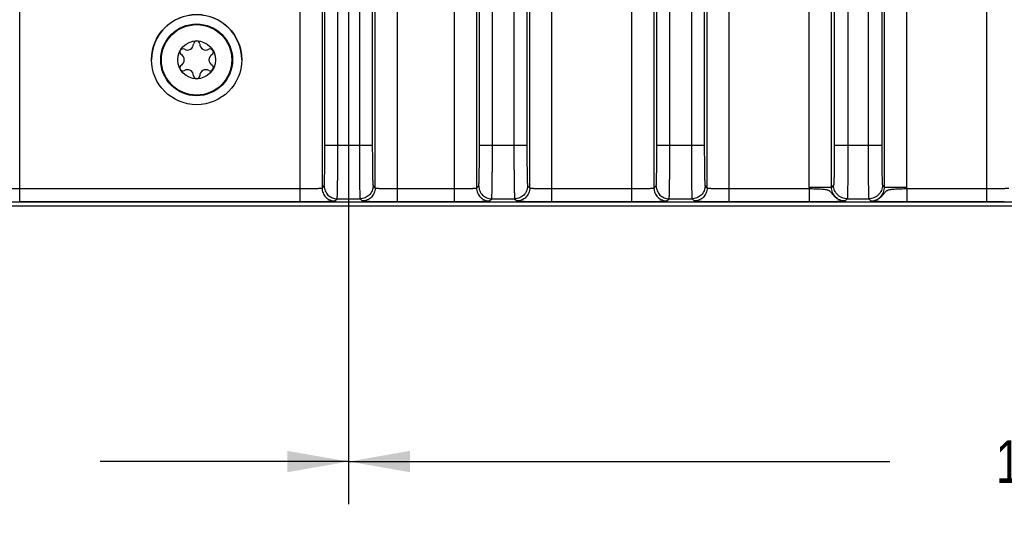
# Model space of a CAD drawing. Header units: inches. Extents: x 0 to 34, y 0 to 22.
# Tile 56 of 128: x 13.8 to 16.7, y 2.6 to 4.1. Entities that reach past the tile are written whole.
import ezdxf

# ---------------------------------------------------------------- set-up
doc = ezdxf.new("R2010")
doc.units = ezdxf.units.IN
doc.header["$LTSCALE"] = 1.87
doc.header["$MEASUREMENT"] = 0
doc.layers.get('0').update_dxf_attribs({"linetype": 'CONTINUOUS'})
doc.layers.add('COSMETIC', color=7, linetype='CONTINUOUS')
doc.layers.add('DIMENSIONS', color=7, linetype='CONTINUOUS')
doc.styles.get("Standard").update_dxf_attribs({"font": 'txt', "width": 0.8})
doc.dimstyles.new('DIMSTYLE_2', dxfattribs={"dimtxt": 0.125, "dimasz": 0.18, "dimexe": 0.125, "dimexo": 0.0625, "dimgap": 0.0625, "dimtad": 0, "dimtih": 1, "dimtoh": 1, "dimzin": 0, "dimdsep": 46, "dimtxsty": 'STANDARD', "dimblk": '_FILLED', "dimblk1": '_FILLED', "dimblk2": '_FILLED', "dimcen": 0.09, "dimazin": 0, "dimtp": 0.01, "dimtm": 0.01, "dimtfac": 1, "dimtofl": 0, "dimtmove": 0, "dimatfit": 3, "dimldrblk": '_FILLED', "dimfxl": 1, "dimtolj": 1, "dimtzin": 0, "dimarcsym": 0})

# ---------------------------------------------------------------- blocks, each defined once
blk = doc.blocks.new('_FILLED')
at = {"color": 0, "linetype": 'BYBLOCK'}
blk.add_solid([(0, 0), (-1, 0.174), (-1, -0.174)], dxfattribs=at)
blk = doc.blocks.new('*D3')
at = {"layer": 'DIMENSIONS', "color": 2, "linetype": 'CONTINUOUS'}
for p, q in [((19.518, 4.2533), (19.518, 2.6843)), ((14.7936, 4.1703), (14.7936, 2.6843)), ((14.7936, 2.8093), (16.3808, 2.8093)), ((19.518, 2.8093), (17.9308, 2.8093))]:
    blk.add_line(p, q, dxfattribs=at)
at = {"layer": 'DIMENSIONS', "color": 2, "linetype": 'CONTINUOUS', "xscale": 0.18, "yscale": 0.18, "zscale": 0.18, "rotation": 180}
blk.add_blockref('_FILLED', (14.7936, 2.8093), dxfattribs=at)
at = {"layer": 'DIMENSIONS', "color": 2, "linetype": 'CONTINUOUS', "xscale": 0.18, "yscale": 0.18, "zscale": 0.18}
blk.add_blockref('_FILLED', (19.518, 2.8093), dxfattribs=at)
at = {"layer": 'DIMENSIONS', "color": 2, "linetype": 'CONTINUOUS', "insert": (17.1558, 2.8718), "char_height": 0.125, "width": 1.425, "attachment_point": 2, "line_spacing_factor": 0.9}
blk.add_mtext('120.00{\\ftxt.shx;\\W1.000000;\\H0.125000; }[4.724]', dxfattribs=at)
blk = doc.blocks.new('*D9')
at = {"layer": 'DIMENSIONS', "color": 2, "linetype": 'CONTINUOUS'}
for p, q in [((11.8864, 3.5972), (11.8864, 1.1843)), ((24.8249, 3.5968), (24.8249, 1.1843)), ((11.8864, 1.3093), (17.4307, 1.3093)), ((24.8249, 1.3093), (19.2807, 1.3093))]:
    blk.add_line(p, q, dxfattribs=at)
at = {"layer": 'DIMENSIONS', "color": 2, "linetype": 'CONTINUOUS', "xscale": 0.18, "yscale": 0.18, "zscale": 0.18, "rotation": 180}
blk.add_blockref('_FILLED', (11.8864, 1.3093), dxfattribs=at)
at = {"layer": 'DIMENSIONS', "color": 2, "linetype": 'CONTINUOUS', "xscale": 0.18, "yscale": 0.18, "zscale": 0.18}
blk.add_blockref('_FILLED', (24.8249, 1.3093), dxfattribs=at)
at = {"layer": 'DIMENSIONS', "color": 2, "linetype": 'CONTINUOUS', "insert": (18.3557, 1.3718), "char_height": 0.125, "width": 1.725, "attachment_point": 2, "line_spacing_factor": 0.9}
blk.add_mtext('(328.64{\\ftxt.shx;\\W1.000000;\\H0.125000; }[12.938])', dxfattribs=at)
blk = doc.blocks.new('*D10')
at = {"layer": 'DIMENSIONS', "color": 2, "linetype": 'CONTINUOUS'}
for p, q in [((14.7936, 4.1703), (14.7936, 2.6843)), ((11.8864, 3.5972), (11.8864, 2.6843)), ((11.8864, 2.8093), (12.615, 2.8093)), ((14.7936, 2.8093), (14.065, 2.8093))]:
    blk.add_line(p, q, dxfattribs=at)
at = {"layer": 'DIMENSIONS', "color": 2, "linetype": 'CONTINUOUS', "xscale": 0.18, "yscale": 0.18, "zscale": 0.18, "rotation": 180}
blk.add_blockref('_FILLED', (11.8864, 2.8093), dxfattribs=at)
at = {"layer": 'DIMENSIONS', "color": 2, "linetype": 'CONTINUOUS', "xscale": 0.18, "yscale": 0.18, "zscale": 0.18}
blk.add_blockref('_FILLED', (14.7936, 2.8093), dxfattribs=at)
at = {"layer": 'DIMENSIONS', "color": 2, "linetype": 'CONTINUOUS', "insert": (13.34, 2.8718), "char_height": 0.125, "width": 1.325, "attachment_point": 2, "line_spacing_factor": 0.9}
blk.add_mtext('73.84{\\ftxt.shx;\\W1.000000;\\H0.125000; }[2.907]', dxfattribs=at)
blk = doc.blocks.new('*D16')
at = {"layer": 'DIMENSIONS', "color": 2, "linetype": 'CONTINUOUS'}
for p, q in [((14.4406, 4.5233), (11.0114, 4.5233)), ((11.1364, 4.5233), (11.1364, 4.1665)), ((11.1364, 3.5597), (11.1364, 3.9165)), ((11.9239, 3.5597), (11.0114, 3.5597))]:
    blk.add_line(p, q, dxfattribs=at)
at = {"layer": 'DIMENSIONS', "color": 2, "linetype": 'CONTINUOUS', "xscale": 0.18, "yscale": 0.18, "zscale": 0.18}
for p, rotation in [((11.1364, 4.5233), 90), ((11.1364, 3.5597), 270)]:
    blk.add_blockref('_FILLED', p, dxfattribs=dict(at, rotation=rotation))
at = {"layer": 'DIMENSIONS', "color": 2, "linetype": 'CONTINUOUS', "insert": (11.1364, 4.104), "char_height": 0.125, "width": 1.225, "attachment_point": 2, "line_spacing_factor": 0.9}
blk.add_mtext('24.48{\\ftxt.shx;\\W1.000000;\\H0.125000; }[.964]', dxfattribs=at)

msp = doc.modelspace()

# ---------------------------------------------------------------- linework, layer by layer
at = {"color": 7, "linetype": 'CONTINUOUS'}
for p, q in [((13.8291, 3.5719), (13.8291, 7.0747)), ((15.1039, 3.5719), (15.1039, 7.0747)), ((15.3898, 3.5719), (15.3898, 7.0747)), ((15.6242, 3.5719), (15.6242, 7.0747)), ((15.91, 3.5719), (15.91, 7.0747)), ((16.6646, 3.5719), (16.6646, 7.0747)), ((15.1689, 7.035), (15.1689, 3.6116)), ((15.3248, 3.6116), (15.3248, 7.035)), ((15.6891, 7.035), (15.6891, 3.6116)), ((15.845, 3.6116), (15.845, 7.035)), ((15.1773, 3.737), (15.1773, 6.9096)), ((15.2153, 3.737), (15.2153, 6.9096)), ((15.2784, 6.9096), (15.2784, 3.737)), ((15.3164, 6.9096), (15.3164, 3.737)), ((15.6975, 3.737), (15.6975, 6.9096)), ((15.7355, 3.737), (15.7355, 6.9096)), ((15.7986, 6.9096), (15.7986, 3.737)), ((15.8366, 6.9096), (15.8366, 3.737)), ((16.1444, 3.6136), (16.1444, 6.4343)), ((16.2094, 3.6136), (16.2094, 6.4343)), ((16.3652, 3.6136), (16.3652, 6.4343)), ((16.4302, 3.6136), (16.4302, 6.4343)), ((16.2177, 6.2518), (16.2177, 3.737)), ((16.2577, 6.2518), (16.2577, 3.737)), ((16.3169, 6.2518), (16.3169, 3.737)), ((16.3569, 6.2518), (16.3569, 3.737)), ((14.6507, 4.2881), (14.6507, 3.5719)), ((14.7157, 4.2881), (14.7157, 3.6116)), ((14.724, 3.737), (14.724, 4.2916)), ((14.762, 3.737), (14.762, 4.2916)), ((14.8251, 4.2916), (14.8251, 3.737)), ((14.8631, 4.2916), (14.8631, 3.737)), ((14.8715, 3.6116), (14.8715, 4.2881)), ((14.9365, 3.5719), (14.9365, 4.2881)), ((14.724, 3.737), (14.8631, 3.737)), ((15.1773, 3.737), (15.3164, 3.737)), ((15.6975, 3.737), (15.8366, 3.737)), ((16.2177, 3.737), (16.3569, 3.737)), ((13.8291, 3.6099), (14.6507, 3.6099)), ((14.7157, 3.6116), (14.722, 3.618)), ((14.8652, 3.618), (14.8715, 3.6116)), ((14.9365, 3.6099), (15.1039, 3.6099)), ((15.1689, 3.6116), (15.1753, 3.618)), ((15.3184, 3.618), (15.3248, 3.6116)), ((15.3898, 3.6099), (15.6242, 3.6099)), ((15.6891, 3.6116), (15.6955, 3.618)), ((15.8387, 3.618), (15.845, 3.6116)), ((15.91, 3.6099), (16.1445, 3.6099)), ((16.2094, 3.6136), (16.1444, 3.6136)), ((16.1445, 3.6099), (16.1445, 3.5719)), ((16.2157, 3.62), (16.2094, 3.6136)), ((16.3589, 3.62), (16.3652, 3.6136)), ((16.4302, 3.6136), (16.3652, 3.6136)), ((16.4302, 3.6099), (16.4302, 3.5719)), ((16.4302, 3.6099), (16.6646, 3.6099)), ((24.7141, 3.5701), (11.9969, 3.5701)), ((13.0527, 3.5593), (24.7249, 3.5593)), ((13.8291, 3.5719), (14.6507, 3.5719)), ((14.7536, 3.5736), (14.76, 3.58)), ((14.76, 3.58), (14.8272, 3.58)), ((14.8272, 3.58), (14.8335, 3.5736)), ((14.9365, 3.5719), (15.1039, 3.5719)), ((15.2069, 3.5736), (15.2132, 3.58)), ((15.2132, 3.58), (15.2804, 3.58)), ((15.2804, 3.58), (15.2868, 3.5736)), ((15.3898, 3.5719), (15.6242, 3.5719)), ((15.7271, 3.5736), (15.7335, 3.58)), ((15.7335, 3.58), (15.8007, 3.58)), ((15.8007, 3.58), (15.807, 3.5736)), ((15.91, 3.5719), (16.1445, 3.5719)), ((16.2557, 3.58), (16.2494, 3.5736)), ((16.2557, 3.58), (16.3189, 3.58)), ((16.3189, 3.58), (16.3253, 3.5736)), ((16.4302, 3.5719), (16.6646, 3.5719))]:
    msp.add_line(p, q, dxfattribs=at)
for centre, radius in [((14.348, 3.9883), 0.1323), ((14.3479, 3.9875), 0.1053), ((14.3479, 3.9875), 0.1033), ((14.3479, 3.9875), 0.0555)]:
    msp.add_circle(centre, radius, dxfattribs=at)
for centre, radius, start, end in [((14.3479, 4.0338), 0.00906, 1.6303, 178.3697), ((14.3079, 4.0106), 0.00906, 61.6303, 238.3697), ((14.3208, 4.0345), 0.0181, 241.6303, 358.3697), ((14.3751, 4.0345), 0.0181, 181.6303, 298.3697), ((14.388, 4.0106), 0.00906, 301.6303, 118.3697), ((14.2936, 3.9875), 0.0181, 301.6303, 58.3697), ((14.4023, 3.9875), 0.0181, 121.6303, 238.3697), ((14.3079, 3.9644), 0.00906, 121.6303, 298.3697), ((14.3208, 3.9405), 0.0181, 1.6303, 118.3697), ((14.3751, 3.9405), 0.0181, 61.6303, 178.3697), ((14.388, 3.9644), 0.00906, 241.6303, 58.3697), ((14.3479, 3.9413), 0.00906, 181.6303, 358.3697), ((16.2491, 3.6137), 0.1047, 180.0096, 182.0681), ((16.3252, 3.6136), 0.105, 357.944, 359.999), ((14.6511, 8.9781), 5.4062, 269.9952, 270.5432), ((14.9342, 8.5823), 5.0104, 269.4371, 270.0265), ((15.1044, 8.9781), 5.4062, 269.9952, 270.5432), ((15.3874, 8.5823), 5.0104, 269.4371, 270.0265), ((15.6246, 8.9781), 5.4062, 269.9952, 270.5432), ((15.9077, 8.5823), 5.0104, 269.4371, 270.0265), ((16.6651, 8.9781), 5.4062, 269.9952, 270.5432)]:
    msp.add_arc(centre, radius, start, end, dxfattribs=at)
for points, knots in [([(14.722, 3.618), (14.722, 3.618), (14.7221, 3.6181), (14.7221, 3.6183), (14.7222, 3.6188), (14.7223, 3.6196), (14.7224, 3.6207), (14.7225, 3.6221), (14.7226, 3.6237), (14.7227, 3.6256), (14.7228, 3.6286), (14.723, 3.633), (14.7231, 3.6391), (14.7233, 3.646), (14.7234, 3.6538), (14.7236, 3.6624), (14.7237, 3.6752), (14.7239, 3.6925), (14.724, 3.7143), (14.724, 3.7293), (14.724, 3.737)], [0, 0, 0, 0, 0.000836, 0.002215, 0.006683, 0.013458, 0.022536, 0.033905, 0.047551, 0.063449, 0.081555, 0.124188, 0.175052, 0.233691, 0.299519, 0.371929, 0.450237, 0.621509, 0.807164, 1, 1, 1, 1]), ([(14.76, 3.58), (14.76, 3.58), (14.7601, 3.5801), (14.7601, 3.5803), (14.7601, 3.5806), (14.7602, 3.5812), (14.7603, 3.5822), (14.7604, 3.5836), (14.7605, 3.5854), (14.7606, 3.5875), (14.7607, 3.59), (14.7608, 3.594), (14.761, 3.5999), (14.7611, 3.6078), (14.7613, 3.617), (14.7614, 3.6273), (14.7616, 3.6386), (14.7617, 3.6509), (14.7618, 3.664), (14.7619, 3.6826), (14.762, 3.7071), (14.762, 3.7269), (14.762, 3.737)], [0, 0, 0, 0, 0.000788, 0.002138, 0.004065, 0.006572, 0.013327, 0.022393, 0.033755, 0.047396, 0.063291, 0.081394, 0.124027, 0.174895, 0.233542, 0.299382, 0.371806, 0.450129, 0.533593, 0.621434, 0.807127, 1, 1, 1, 1]), ([(14.8251, 3.737), (14.8251, 3.7269), (14.8252, 3.707), (14.8253, 3.6826), (14.8254, 3.6639), (14.8255, 3.6508), (14.8256, 3.6385), (14.8257, 3.6272), (14.8259, 3.6169), (14.826, 3.6078), (14.8262, 3.5998), (14.8264, 3.594), (14.8265, 3.59), (14.8266, 3.5875), (14.8267, 3.5854), (14.8268, 3.5836), (14.8269, 3.5822), (14.827, 3.5812), (14.827, 3.5806), (14.8271, 3.5803), (14.8271, 3.5801), (14.8272, 3.58), (14.8272, 3.58)], [0, 0, 0, 0, 0.192984, 0.379016, 0.466965, 0.550475, 0.628781, 0.701171, 0.766953, 0.825487, 0.876258, 0.918786, 0.936838, 0.952693, 0.966309, 0.977651, 0.9867, 0.993441, 0.995944, 0.997866, 0.999213, 1, 1, 1, 1]), ([(14.8631, 3.737), (14.8631, 3.7293), (14.8632, 3.7143), (14.8633, 3.6924), (14.8634, 3.6751), (14.8636, 3.6624), (14.8637, 3.6538), (14.8639, 3.646), (14.864, 3.639), (14.8642, 3.633), (14.8643, 3.6286), (14.8645, 3.6256), (14.8646, 3.6237), (14.8647, 3.6221), (14.8648, 3.6207), (14.8649, 3.6196), (14.865, 3.6188), (14.865, 3.6183), (14.8651, 3.6181), (14.8652, 3.618), (14.8652, 3.618)], [0, 0, 0, 0, 0.192947, 0.378941, 0.550366, 0.628657, 0.701033, 0.766804, 0.82533, 0.876096, 0.918624, 0.936679, 0.952537, 0.96616, 0.977511, 0.986572, 0.993333, 0.997791, 0.999166, 1, 1, 1, 1]), ([(15.1753, 3.618), (15.1753, 3.618), (15.1753, 3.6181), (15.1754, 3.6183), (15.1755, 3.6188), (15.1756, 3.6196), (15.1757, 3.6207), (15.1758, 3.6221), (15.1759, 3.6237), (15.176, 3.6256), (15.1761, 3.6286), (15.1762, 3.633), (15.1764, 3.6391), (15.1766, 3.646), (15.1767, 3.6538), (15.1768, 3.6624), (15.177, 3.6752), (15.1772, 3.6925), (15.1773, 3.7143), (15.1773, 3.7293), (15.1773, 3.737)], [0, 0, 0, 0, 0.000836, 0.002215, 0.006683, 0.013458, 0.022536, 0.033905, 0.047551, 0.063449, 0.081555, 0.124188, 0.175052, 0.233691, 0.299519, 0.371929, 0.450237, 0.621509, 0.807164, 1, 1, 1, 1]), ([(15.2132, 3.58), (15.2133, 3.58), (15.2133, 3.5801), (15.2134, 3.5803), (15.2134, 3.5806), (15.2135, 3.5812), (15.2136, 3.5822), (15.2137, 3.5836), (15.2138, 3.5854), (15.2139, 3.5875), (15.2139, 3.59), (15.2141, 3.594), (15.2142, 3.5999), (15.2144, 3.6078), (15.2146, 3.617), (15.2147, 3.6273), (15.2148, 3.6386), (15.215, 3.6509), (15.2151, 3.664), (15.2152, 3.6826), (15.2153, 3.7071), (15.2153, 3.7269), (15.2153, 3.737)], [0, 0, 0, 0, 0.000788, 0.002138, 0.004065, 0.006572, 0.013327, 0.022393, 0.033755, 0.047396, 0.063291, 0.081394, 0.124027, 0.174895, 0.233542, 0.299382, 0.371806, 0.450129, 0.533593, 0.621434, 0.807127, 1, 1, 1, 1]), ([(15.2784, 3.737), (15.2784, 3.7269), (15.2784, 3.707), (15.2785, 3.6826), (15.2786, 3.6639), (15.2787, 3.6508), (15.2789, 3.6385), (15.279, 3.6272), (15.2791, 3.6169), (15.2793, 3.6078), (15.2795, 3.5998), (15.2796, 3.594), (15.2797, 3.59), (15.2798, 3.5875), (15.2799, 3.5854), (15.28, 3.5836), (15.2801, 3.5822), (15.2802, 3.5812), (15.2803, 3.5806), (15.2803, 3.5803), (15.2804, 3.5801), (15.2804, 3.58), (15.2804, 3.58)], [0, 0, 0, 0, 0.192984, 0.379016, 0.466965, 0.550475, 0.628781, 0.701171, 0.766953, 0.825487, 0.876258, 0.918786, 0.936838, 0.952693, 0.966309, 0.977651, 0.9867, 0.993441, 0.995944, 0.997866, 0.999213, 1, 1, 1, 1]), ([(15.3164, 3.737), (15.3164, 3.7293), (15.3164, 3.7143), (15.3165, 3.6924), (15.3167, 3.6751), (15.3168, 3.6624), (15.317, 3.6538), (15.3171, 3.646), (15.3173, 3.639), (15.3175, 3.633), (15.3176, 3.6286), (15.3177, 3.6256), (15.3178, 3.6237), (15.3179, 3.6221), (15.318, 3.6207), (15.3181, 3.6196), (15.3182, 3.6188), (15.3183, 3.6183), (15.3184, 3.6181), (15.3184, 3.618), (15.3184, 3.618)], [0, 0, 0, 0, 0.192947, 0.378941, 0.550366, 0.628657, 0.701033, 0.766804, 0.82533, 0.876096, 0.918624, 0.936679, 0.952537, 0.96616, 0.977511, 0.986572, 0.993333, 0.997791, 0.999166, 1, 1, 1, 1]), ([(15.6955, 3.618), (15.6955, 3.618), (15.6955, 3.6181), (15.6956, 3.6183), (15.6957, 3.6188), (15.6958, 3.6196), (15.6959, 3.6207), (15.696, 3.6221), (15.6961, 3.6237), (15.6962, 3.6256), (15.6963, 3.6286), (15.6965, 3.633), (15.6966, 3.6391), (15.6968, 3.646), (15.6969, 3.6538), (15.6971, 3.6624), (15.6972, 3.6752), (15.6974, 3.6925), (15.6975, 3.7143), (15.6975, 3.7293), (15.6975, 3.737)], [0, 0, 0, 0, 0.000836, 0.002215, 0.006683, 0.013458, 0.022536, 0.033905, 0.047551, 0.063449, 0.081555, 0.124188, 0.175052, 0.233691, 0.299519, 0.371929, 0.450237, 0.621509, 0.807164, 1, 1, 1, 1]), ([(15.7335, 3.58), (15.7335, 3.58), (15.7335, 3.5801), (15.7336, 3.5803), (15.7336, 3.5806), (15.7337, 3.5812), (15.7338, 3.5822), (15.7339, 3.5836), (15.734, 3.5854), (15.7341, 3.5875), (15.7342, 3.59), (15.7343, 3.594), (15.7345, 3.5999), (15.7346, 3.6078), (15.7348, 3.617), (15.7349, 3.6273), (15.7351, 3.6386), (15.7352, 3.6509), (15.7353, 3.664), (15.7354, 3.6826), (15.7355, 3.7071), (15.7355, 3.7269), (15.7355, 3.737)], [0, 0, 0, 0, 0.000788, 0.002138, 0.004065, 0.006572, 0.013327, 0.022393, 0.033755, 0.047396, 0.063291, 0.081394, 0.124027, 0.174895, 0.233542, 0.299382, 0.371806, 0.450129, 0.533593, 0.621434, 0.807127, 1, 1, 1, 1]), ([(15.7986, 3.737), (15.7986, 3.7269), (15.7987, 3.707), (15.7988, 3.6826), (15.7989, 3.6639), (15.799, 3.6508), (15.7991, 3.6385), (15.7992, 3.6272), (15.7994, 3.6169), (15.7995, 3.6078), (15.7997, 3.5998), (15.7998, 3.594), (15.8, 3.59), (15.8001, 3.5875), (15.8002, 3.5854), (15.8003, 3.5836), (15.8004, 3.5822), (15.8004, 3.5812), (15.8005, 3.5806), (15.8006, 3.5803), (15.8006, 3.5801), (15.8006, 3.58), (15.8007, 3.58)], [0, 0, 0, 0, 0.192984, 0.379016, 0.466965, 0.550475, 0.628781, 0.701171, 0.766953, 0.825487, 0.876258, 0.918786, 0.936838, 0.952693, 0.966309, 0.977651, 0.9867, 0.993441, 0.995944, 0.997866, 0.999213, 1, 1, 1, 1]), ([(15.8366, 3.737), (15.8366, 3.7293), (15.8366, 3.7143), (15.8368, 3.6924), (15.8369, 3.6751), (15.8371, 3.6624), (15.8372, 3.6538), (15.8374, 3.646), (15.8375, 3.639), (15.8377, 3.633), (15.8378, 3.6286), (15.838, 3.6256), (15.8381, 3.6237), (15.8382, 3.6221), (15.8383, 3.6207), (15.8384, 3.6196), (15.8384, 3.6188), (15.8385, 3.6183), (15.8386, 3.6181), (15.8386, 3.618), (15.8387, 3.618)], [0, 0, 0, 0, 0.192947, 0.378941, 0.550366, 0.628657, 0.701033, 0.766804, 0.82533, 0.876096, 0.918624, 0.936679, 0.952537, 0.96616, 0.977511, 0.986572, 0.993333, 0.997791, 0.999166, 1, 1, 1, 1]), ([(16.2177, 3.737), (16.2177, 3.7294), (16.2177, 3.7147), (16.2176, 3.6932), (16.2174, 3.6762), (16.2173, 3.6636), (16.2172, 3.6552), (16.217, 3.6475), (16.2169, 3.6407), (16.2167, 3.6348), (16.2165, 3.6304), (16.2164, 3.6274), (16.2163, 3.6256), (16.2162, 3.624), (16.2161, 3.6227), (16.216, 3.6216), (16.2159, 3.6208), (16.2159, 3.6203), (16.2158, 3.6201), (16.2157, 3.62), (16.2157, 3.62)], [0, 0, 0, 0, 0.192897, 0.378771, 0.550179, 0.62849, 0.700893, 0.766679, 0.825228, 0.87602, 0.91857, 0.936637, 0.952506, 0.966136, 0.977493, 0.986561, 0.993327, 0.997789, 0.999165, 1, 1, 1, 1]), ([(16.2577, 3.737), (16.2577, 3.7269), (16.2577, 3.707), (16.2576, 3.6826), (16.2575, 3.6639), (16.2574, 3.6508), (16.2573, 3.6386), (16.2571, 3.6272), (16.257, 3.6169), (16.2568, 3.6078), (16.2567, 3.5998), (16.2565, 3.594), (16.2564, 3.59), (16.2563, 3.5875), (16.2562, 3.5854), (16.2561, 3.5836), (16.256, 3.5822), (16.2559, 3.5812), (16.2559, 3.5806), (16.2558, 3.5803), (16.2558, 3.5801), (16.2557, 3.58), (16.2557, 3.58)], [0, 0, 0, 0, 0.192936, 0.378849, 0.46678, 0.550293, 0.628619, 0.701037, 0.766835, 0.825393, 0.876189, 0.918739, 0.936803, 0.952669, 0.966292, 0.97764, 0.986695, 0.993441, 0.995944, 0.997868, 0.999215, 1, 1, 1, 1]), ([(16.3169, 3.737), (16.3169, 3.7269), (16.3169, 3.707), (16.317, 3.6826), (16.3171, 3.6639), (16.3172, 3.6508), (16.3174, 3.6385), (16.3175, 3.6272), (16.3176, 3.6169), (16.3178, 3.6078), (16.3179, 3.5998), (16.3181, 3.594), (16.3182, 3.59), (16.3183, 3.5875), (16.3184, 3.5854), (16.3185, 3.5836), (16.3186, 3.5822), (16.3187, 3.5812), (16.3188, 3.5806), (16.3188, 3.5803), (16.3189, 3.5801), (16.3189, 3.58), (16.3189, 3.58)], [0, 0, 0, 0, 0.192986, 0.379019, 0.466969, 0.55048, 0.628787, 0.701177, 0.766959, 0.825494, 0.876266, 0.918794, 0.936845, 0.9527, 0.966316, 0.977658, 0.986706, 0.993446, 0.995948, 0.99787, 0.999216, 1, 1, 1, 1]), ([(16.3569, 3.737), (16.3569, 3.7294), (16.3569, 3.7147), (16.357, 3.6932), (16.3572, 3.6762), (16.3573, 3.6636), (16.3575, 3.6552), (16.3576, 3.6475), (16.3578, 3.6407), (16.3579, 3.6348), (16.3581, 3.6304), (16.3582, 3.6274), (16.3583, 3.6256), (16.3584, 3.624), (16.3585, 3.6227), (16.3586, 3.6216), (16.3587, 3.6208), (16.3588, 3.6203), (16.3588, 3.6201), (16.3589, 3.62), (16.3589, 3.62)], [0, 0, 0, 0, 0.192946, 0.378941, 0.550366, 0.628657, 0.701033, 0.766804, 0.825329, 0.876096, 0.918624, 0.936679, 0.952537, 0.96616, 0.977511, 0.986572, 0.993333, 0.997791, 0.999166, 1, 1, 1, 1]), ([(13.7641, 3.6116), (13.7642, 3.6116), (13.7643, 3.6115), (13.7646, 3.6115), (13.765, 3.6114), (13.7656, 3.6113), (13.7664, 3.6112), (13.7676, 3.6111), (13.7696, 3.6109), (13.7723, 3.6108), (13.7756, 3.6106), (13.7794, 3.6105), (13.7837, 3.6104), (13.7884, 3.6103), (13.7954, 3.6101), (13.8048, 3.61), (13.8167, 3.6099), (13.8249, 3.6099), (13.8291, 3.6099)], [0, 0, 0, 0, 0.002429, 0.007011, 0.013857, 0.022982, 0.034377, 0.04803, 0.082021, 0.124632, 0.17544, 0.234009, 0.299788, 0.372116, 0.450331, 0.621549, 0.807343, 1, 1, 1, 1]), ([(14.6507, 3.6099), (14.6548, 3.6099), (14.663, 3.6099), (14.675, 3.61), (14.6844, 3.6101), (14.6914, 3.6103), (14.6961, 3.6104), (14.7003, 3.6105), (14.7041, 3.6106), (14.7074, 3.6108), (14.7102, 3.6109), (14.7121, 3.6111), (14.7134, 3.6112), (14.7142, 3.6113), (14.7147, 3.6114), (14.7152, 3.6115), (14.7155, 3.6115), (14.7156, 3.6116), (14.7157, 3.6116)], [0, 0, 0, 0, 0.192611, 0.378322, 0.549547, 0.627775, 0.70012, 0.765912, 0.824488, 0.875312, 0.917941, 0.951942, 0.965599, 0.977001, 0.986132, 0.992984, 0.99757, 1, 1, 1, 1]), ([(14.7157, 3.6116), (14.7157, 3.6067), (14.7172, 3.5992), (14.7218, 3.5904), (14.7266, 3.5846), (14.7324, 3.5798), (14.7412, 3.5752), (14.7487, 3.5736), (14.7536, 3.5736)], [0, 0, 0, 0, 0.249118, 0.374712, 0.5, 0.625288, 0.750882, 1, 1, 1, 1]), ([(14.722, 3.618), (14.722, 3.613), (14.7235, 3.6055), (14.7282, 3.5967), (14.733, 3.5909), (14.7387, 3.5862), (14.7475, 3.5815), (14.7551, 3.58), (14.76, 3.58)], [0, 0, 0, 0, 0.249117, 0.374711, 0.499999, 0.625288, 0.750882, 1, 1, 1, 1]), ([(14.8652, 3.618), (14.8652, 3.613), (14.8636, 3.6055), (14.859, 3.5967), (14.8542, 3.5909), (14.8484, 3.5862), (14.8396, 3.5815), (14.8321, 3.58), (14.8272, 3.58)], [0, 0, 0, 0, 0.249118, 0.374712, 0.5, 0.625288, 0.750882, 1, 1, 1, 1]), ([(14.8715, 3.6116), (14.8715, 3.6067), (14.87, 3.5992), (14.8653, 3.5904), (14.8606, 3.5846), (14.8548, 3.5798), (14.846, 3.5752), (14.8385, 3.5736), (14.8335, 3.5736)], [0, 0, 0, 0, 0.249118, 0.374712, 0.5, 0.625288, 0.750882, 1, 1, 1, 1]), ([(14.8715, 3.6116), (14.8715, 3.6116), (14.8717, 3.6115), (14.872, 3.6115), (14.8724, 3.6114), (14.873, 3.6113), (14.8737, 3.6112), (14.875, 3.6111), (14.877, 3.6109), (14.8797, 3.6108), (14.883, 3.6106), (14.8868, 3.6105), (14.8911, 3.6104), (14.8958, 3.6103), (14.9028, 3.6101), (14.9122, 3.61), (14.9241, 3.6099), (14.9323, 3.6099), (14.9365, 3.6099)], [0, 0, 0, 0, 0.002429, 0.007011, 0.013857, 0.022982, 0.034377, 0.04803, 0.082021, 0.124632, 0.17544, 0.234009, 0.299788, 0.372116, 0.450331, 0.621549, 0.807343, 1, 1, 1, 1]), ([(15.1039, 3.6099), (15.1081, 3.6099), (15.1163, 3.6099), (15.1282, 3.61), (15.1377, 3.6101), (15.1446, 3.6103), (15.1493, 3.6104), (15.1536, 3.6105), (15.1574, 3.6106), (15.1607, 3.6108), (15.1635, 3.6109), (15.1654, 3.6111), (15.1667, 3.6112), (15.1674, 3.6113), (15.168, 3.6114), (15.1685, 3.6115), (15.1687, 3.6115), (15.1689, 3.6116), (15.1689, 3.6116)], [0, 0, 0, 0, 0.192611, 0.378322, 0.549547, 0.627775, 0.70012, 0.765912, 0.824488, 0.875312, 0.917941, 0.951942, 0.965599, 0.977001, 0.986132, 0.992984, 0.99757, 1, 1, 1, 1]), ([(15.1689, 3.6116), (15.1689, 3.6067), (15.1704, 3.5992), (15.1751, 3.5904), (15.1799, 3.5846), (15.1857, 3.5798), (15.1945, 3.5752), (15.202, 3.5736), (15.2069, 3.5736)], [0, 0, 0, 0, 0.249118, 0.374712, 0.5, 0.625288, 0.750882, 1, 1, 1, 1]), ([(15.1753, 3.618), (15.1753, 3.613), (15.1768, 3.6055), (15.1814, 3.5967), (15.1862, 3.5909), (15.192, 3.5862), (15.2008, 3.5815), (15.2083, 3.58), (15.2132, 3.58)], [0, 0, 0, 0, 0.249117, 0.374711, 0.499999, 0.625288, 0.750882, 1, 1, 1, 1]), ([(15.3184, 3.618), (15.3184, 3.613), (15.3169, 3.6055), (15.3122, 3.5967), (15.3075, 3.5909), (15.3017, 3.5862), (15.2929, 3.5815), (15.2854, 3.58), (15.2804, 3.58)], [0, 0, 0, 0, 0.249118, 0.374712, 0.5, 0.625288, 0.750882, 1, 1, 1, 1]), ([(15.3248, 3.6116), (15.3248, 3.6067), (15.3232, 3.5992), (15.3186, 3.5904), (15.3138, 3.5846), (15.308, 3.5798), (15.2992, 3.5752), (15.2917, 3.5736), (15.2868, 3.5736)], [0, 0, 0, 0, 0.249118, 0.374712, 0.5, 0.625288, 0.750882, 1, 1, 1, 1]), ([(15.3248, 3.6116), (15.3248, 3.6116), (15.325, 3.6115), (15.3252, 3.6115), (15.3257, 3.6114), (15.3263, 3.6113), (15.327, 3.6112), (15.3283, 3.6111), (15.3302, 3.6109), (15.333, 3.6108), (15.3363, 3.6106), (15.3401, 3.6105), (15.3443, 3.6104), (15.349, 3.6103), (15.356, 3.6101), (15.3655, 3.61), (15.3774, 3.6099), (15.3856, 3.6099), (15.3898, 3.6099)], [0, 0, 0, 0, 0.002429, 0.007011, 0.013857, 0.022982, 0.034377, 0.04803, 0.082021, 0.124632, 0.17544, 0.234009, 0.299788, 0.372116, 0.450331, 0.621549, 0.807343, 1, 1, 1, 1]), ([(15.6242, 3.6099), (15.6283, 3.6099), (15.6365, 3.6099), (15.6485, 3.61), (15.6579, 3.6101), (15.6649, 3.6103), (15.6696, 3.6104), (15.6738, 3.6105), (15.6776, 3.6106), (15.6809, 3.6108), (15.6837, 3.6109), (15.6856, 3.6111), (15.6869, 3.6112), (15.6877, 3.6113), (15.6882, 3.6114), (15.6887, 3.6115), (15.689, 3.6115), (15.6891, 3.6116), (15.6891, 3.6116)], [0, 0, 0, 0, 0.192611, 0.378322, 0.549547, 0.627775, 0.70012, 0.765912, 0.824488, 0.875312, 0.917941, 0.951942, 0.965599, 0.977001, 0.986132, 0.992984, 0.99757, 1, 1, 1, 1]), ([(15.6891, 3.6116), (15.6891, 3.6067), (15.6907, 3.5992), (15.6953, 3.5904), (15.7001, 3.5846), (15.7059, 3.5798), (15.7147, 3.5752), (15.7222, 3.5736), (15.7271, 3.5736)], [0, 0, 0, 0, 0.249118, 0.374712, 0.5, 0.625288, 0.750882, 1, 1, 1, 1]), ([(15.6955, 3.618), (15.6955, 3.613), (15.697, 3.6055), (15.7017, 3.5967), (15.7064, 3.5909), (15.7122, 3.5862), (15.721, 3.5815), (15.7285, 3.58), (15.7335, 3.58)], [0, 0, 0, 0, 0.249117, 0.374711, 0.499999, 0.625288, 0.750882, 1, 1, 1, 1]), ([(15.8387, 3.618), (15.8387, 3.613), (15.8371, 3.6055), (15.8325, 3.5967), (15.8277, 3.5909), (15.8219, 3.5862), (15.8131, 3.5815), (15.8056, 3.58), (15.8007, 3.58)], [0, 0, 0, 0, 0.249118, 0.374712, 0.5, 0.625288, 0.750882, 1, 1, 1, 1]), ([(15.845, 3.6116), (15.845, 3.6067), (15.8435, 3.5992), (15.8388, 3.5904), (15.8341, 3.5846), (15.8283, 3.5798), (15.8195, 3.5752), (15.8119, 3.5736), (15.807, 3.5736)], [0, 0, 0, 0, 0.249118, 0.374712, 0.5, 0.625288, 0.750882, 1, 1, 1, 1]), ([(15.845, 3.6116), (15.845, 3.6116), (15.8452, 3.6115), (15.8455, 3.6115), (15.8459, 3.6114), (15.8465, 3.6113), (15.8472, 3.6112), (15.8485, 3.6111), (15.8505, 3.6109), (15.8532, 3.6108), (15.8565, 3.6106), (15.8603, 3.6105), (15.8646, 3.6104), (15.8693, 3.6103), (15.8762, 3.6101), (15.8857, 3.61), (15.8976, 3.6099), (15.9058, 3.6099), (15.91, 3.6099)], [0, 0, 0, 0, 0.002429, 0.007011, 0.013857, 0.022982, 0.034377, 0.04803, 0.082021, 0.124632, 0.17544, 0.234009, 0.299788, 0.372116, 0.450331, 0.621549, 0.807343, 1, 1, 1, 1]), ([(16.1445, 3.6099), (16.1502, 3.6098), (16.1586, 3.6096), (16.1695, 3.6092), (16.1772, 3.6089), (16.1843, 3.6084), (16.1908, 3.6078), (16.1957, 3.6069), (16.1992, 3.6058), (16.2016, 3.6048), (16.2038, 3.6035), (16.2067, 3.6012), (16.2092, 3.598), (16.2118, 3.5946), (16.2141, 3.5917), (16.2165, 3.5888), (16.2193, 3.586), (16.2223, 3.5833), (16.2268, 3.58), (16.2329, 3.5767), (16.2409, 3.5742), (16.2466, 3.5736), (16.2494, 3.5736)], [0, 0, 0, 0, 0.146115, 0.21595, 0.282034, 0.343314, 0.398924, 0.448508, 0.471258, 0.493074, 0.51468, 0.537046, 0.58792, 0.61716, 0.648425, 0.681238, 0.715145, 0.749795, 0.784964, 0.856154, 0.927974, 1, 1, 1, 1]), ([(16.2494, 3.5736), (16.2442, 3.5736), (16.2336, 3.5757), (16.2203, 3.5846), (16.2115, 3.5979), (16.2094, 3.6084), (16.2094, 3.6136)], [0, 0, 0, 0, 0.250195, 0.500243, 0.750089, 1, 1, 1, 1]), ([(16.2557, 3.58), (16.2505, 3.58), (16.2426, 3.5816), (16.2334, 3.5865), (16.2273, 3.5915), (16.2222, 3.5976), (16.2173, 3.6069), (16.2157, 3.6148), (16.2157, 3.62)], [0, 0, 0, 0, 0.249118, 0.374712, 0.5, 0.625288, 0.750882, 1, 1, 1, 1]), ([(16.3589, 3.62), (16.3589, 3.6148), (16.3573, 3.6069), (16.3524, 3.5976), (16.3474, 3.5915), (16.3413, 3.5865), (16.332, 3.5816), (16.3241, 3.58), (16.3189, 3.58)], [0, 0, 0, 0, 0.249118, 0.374712, 0.5, 0.625288, 0.750882, 1, 1, 1, 1]), ([(16.3253, 3.5736), (16.3279, 3.5736), (16.3331, 3.5742), (16.3432, 3.5772), (16.3543, 3.5846), (16.3617, 3.5958), (16.3647, 3.6058), (16.3652, 3.611), (16.3652, 3.6136)], [0, 0, 0, 0, 0.125378, 0.250733, 0.500179, 0.74953, 0.874774, 1, 1, 1, 1]), ([(16.3253, 3.5736), (16.3308, 3.5736), (16.3393, 3.5753), (16.3479, 3.58), (16.3523, 3.5833), (16.3553, 3.586), (16.3581, 3.5888), (16.3606, 3.5917), (16.3628, 3.5946), (16.3654, 3.598), (16.3679, 3.6012), (16.3708, 3.6035), (16.3738, 3.6053), (16.3781, 3.6067), (16.3838, 3.6078), (16.3903, 3.6084), (16.4001, 3.6091), (16.4135, 3.6095), (16.4245, 3.6098), (16.4302, 3.6099)], [0, 0, 0, 0, 0.143248, 0.21441, 0.249577, 0.284288, 0.318312, 0.351228, 0.38249, 0.411611, 0.46256, 0.484934, 0.506531, 0.55112, 0.600733, 0.656377, 0.717707, 0.853745, 1, 1, 1, 1]), ([(16.6646, 3.6099), (16.6688, 3.6099), (16.677, 3.6099), (16.6889, 3.61), (16.6984, 3.6101), (16.7053, 3.6103), (16.71, 3.6104), (16.7143, 3.6105), (16.7181, 3.6106), (16.7214, 3.6108), (16.7242, 3.6109), (16.7261, 3.6111), (16.7274, 3.6112), (16.7281, 3.6113), (16.7287, 3.6114), (16.7292, 3.6115), (16.7294, 3.6115), (16.7296, 3.6116), (16.7296, 3.6116)], [0, 0, 0, 0, 0.192611, 0.378322, 0.549547, 0.627775, 0.70012, 0.765912, 0.824488, 0.875312, 0.917941, 0.951942, 0.965599, 0.977001, 0.986132, 0.992984, 0.99757, 1, 1, 1, 1]), ([(14.7024, 3.5721), (14.706, 3.5722), (14.713, 3.5722), (14.7229, 3.5724), (14.7316, 3.5726), (14.738, 3.5727), (14.7425, 3.5729), (14.7453, 3.573), (14.7477, 3.5731), (14.7497, 3.5732), (14.7513, 3.5733), (14.7523, 3.5734), (14.753, 3.5735), (14.7533, 3.5735), (14.7535, 3.5736), (14.7536, 3.5736), (14.7536, 3.5736)], [0, 0, 0, 0, 0.213848, 0.407644, 0.578244, 0.722698, 0.784408, 0.838761, 0.885501, 0.924409, 0.955375, 0.978313, 0.986751, 0.993161, 0.997555, 1, 1, 1, 1]), ([(14.8335, 3.5736), (14.8336, 3.5736), (14.8337, 3.5736), (14.8339, 3.5735), (14.8342, 3.5735), (14.8349, 3.5734), (14.8359, 3.5733), (14.8375, 3.5732), (14.8395, 3.5731), (14.8419, 3.573), (14.8447, 3.5729), (14.8492, 3.5727), (14.8556, 3.5726), (14.8644, 3.5724), (14.8743, 3.5722), (14.8813, 3.5722), (14.885, 3.5721)], [0, 0, 0, 0, 0.002442, 0.006832, 0.013238, 0.021671, 0.044603, 0.075569, 0.114486, 0.161237, 0.215594, 0.277306, 0.421788, 0.592408, 0.78619, 1, 1, 1, 1]), ([(15.1556, 3.5721), (15.1593, 3.5722), (15.1663, 3.5722), (15.1762, 3.5724), (15.1849, 3.5726), (15.1913, 3.5727), (15.1958, 3.5729), (15.1985, 3.573), (15.2009, 3.5731), (15.2029, 3.5732), (15.2045, 3.5733), (15.2056, 3.5734), (15.2062, 3.5735), (15.2065, 3.5735), (15.2068, 3.5736), (15.2069, 3.5736), (15.2069, 3.5736)], [0, 0, 0, 0, 0.213848, 0.407644, 0.578244, 0.722698, 0.784408, 0.838761, 0.885501, 0.924409, 0.955375, 0.978313, 0.986751, 0.993161, 0.997555, 1, 1, 1, 1]), ([(15.2868, 3.5736), (15.2868, 3.5736), (15.2869, 3.5736), (15.2871, 3.5735), (15.2875, 3.5735), (15.2881, 3.5734), (15.2892, 3.5733), (15.2908, 3.5732), (15.2928, 3.5731), (15.2952, 3.573), (15.298, 3.5729), (15.3024, 3.5727), (15.3089, 3.5726), (15.3176, 3.5724), (15.3276, 3.5722), (15.3346, 3.5722), (15.3382, 3.5721)], [0, 0, 0, 0, 0.002442, 0.006832, 0.013238, 0.021671, 0.044603, 0.075569, 0.114486, 0.161237, 0.215594, 0.277306, 0.421788, 0.592408, 0.78619, 1, 1, 1, 1]), ([(15.6759, 3.5721), (15.6795, 3.5722), (15.6865, 3.5722), (15.6964, 3.5724), (15.7051, 3.5726), (15.7115, 3.5727), (15.716, 3.5729), (15.7188, 3.573), (15.7212, 3.5731), (15.7232, 3.5732), (15.7247, 3.5733), (15.7258, 3.5734), (15.7264, 3.5735), (15.7268, 3.5735), (15.727, 3.5736), (15.7271, 3.5736), (15.7271, 3.5736)], [0, 0, 0, 0, 0.213848, 0.407644, 0.578244, 0.722698, 0.784408, 0.838761, 0.885501, 0.924409, 0.955375, 0.978313, 0.986751, 0.993161, 0.997555, 1, 1, 1, 1]), ([(15.807, 3.5736), (15.807, 3.5736), (15.8072, 3.5736), (15.8074, 3.5735), (15.8077, 3.5735), (15.8083, 3.5734), (15.8094, 3.5733), (15.811, 3.5732), (15.813, 3.5731), (15.8154, 3.573), (15.8182, 3.5729), (15.8227, 3.5727), (15.8291, 3.5726), (15.8379, 3.5724), (15.8478, 3.5722), (15.8548, 3.5722), (15.8585, 3.5721)], [0, 0, 0, 0, 0.002442, 0.006832, 0.013238, 0.021671, 0.044603, 0.075569, 0.114486, 0.161237, 0.215594, 0.277306, 0.421788, 0.592408, 0.78619, 1, 1, 1, 1]), ([(16.1445, 3.5719), (16.1575, 3.5719), (16.1765, 3.5719), (16.2006, 3.5722), (16.216, 3.5724), (16.2287, 3.5726), (16.2383, 3.5729), (16.2449, 3.5732), (16.2482, 3.5735), (16.2494, 3.5736)], [0, 0, 0, 0, 0.372992, 0.541711, 0.690074, 0.812622, 0.905202, 0.965954, 1, 1, 1, 1]), ([(16.3253, 3.5736), (16.3264, 3.5735), (16.3297, 3.5732), (16.3363, 3.5729), (16.3459, 3.5726), (16.3586, 3.5724), (16.374, 3.5722), (16.3982, 3.5719), (16.4171, 3.5719), (16.4302, 3.5719)], [0, 0, 0, 0, 0.033956, 0.094636, 0.187157, 0.30968, 0.458057, 0.626804, 1, 1, 1, 1])]:
    msp.add_open_spline(points, degree=3, knots=knots, dxfattribs=at)
at = {"layer": 'COSMETIC', "color": 7, "linetype": 'CONTINUOUS'}
msp.add_arc((14.3479, 3.9875), 0.1323, 0, 180, dxfattribs=at)

# ---------------------------------------------------------------- dimensions: what is measured, and where the dimension line sits
at = {"layer": 'DIMENSIONS', "color": 2, "linetype": 'CONTINUOUS'}
for base, p1, p2, angle, picture, middle in [((11.1364, 3.5597), (14.5031, 4.5233), (11.9864, 3.5597), 270, '*D16', (11.1364, 4.0415)), ((11.8864, 2.8093), (14.7936, 4.2328), (11.8864, 3.6597), 180, '*D10', (13.34, 2.8093))]:
    dim = msp.add_linear_dim(base=base, p1=p1, p2=p2, angle=angle, dimstyle='DIMSTYLE_2', dxfattribs=at)
    dim.commit()
    dim.dimension.update_dxf_attribs({"geometry": picture, "text_midpoint": middle, "dimtype": 160})
dim = msp.add_linear_dim(base=(19.518, 2.8093), p1=(14.7936, 4.2328), p2=(19.518, 4.3158), dimstyle='DIMSTYLE_2', dxfattribs=at)
dim.commit()
dim.dimension.update_dxf_attribs({"geometry": '*D3', "text_midpoint": (17.1558, 2.8093), "dimtype": 160})
dim = msp.add_linear_dim(base=(11.8864, 1.3093), p1=(24.8249, 3.6593), p2=(11.8864, 3.6597), angle=180, text='(<>)', dimstyle='DIMSTYLE_2', dxfattribs=at)
dim.commit()
dim.dimension.update_dxf_attribs({"geometry": '*D9', "text_midpoint": (18.3557, 1.3093), "dimtype": 160})

doc.saveas('drawing.dxf')
